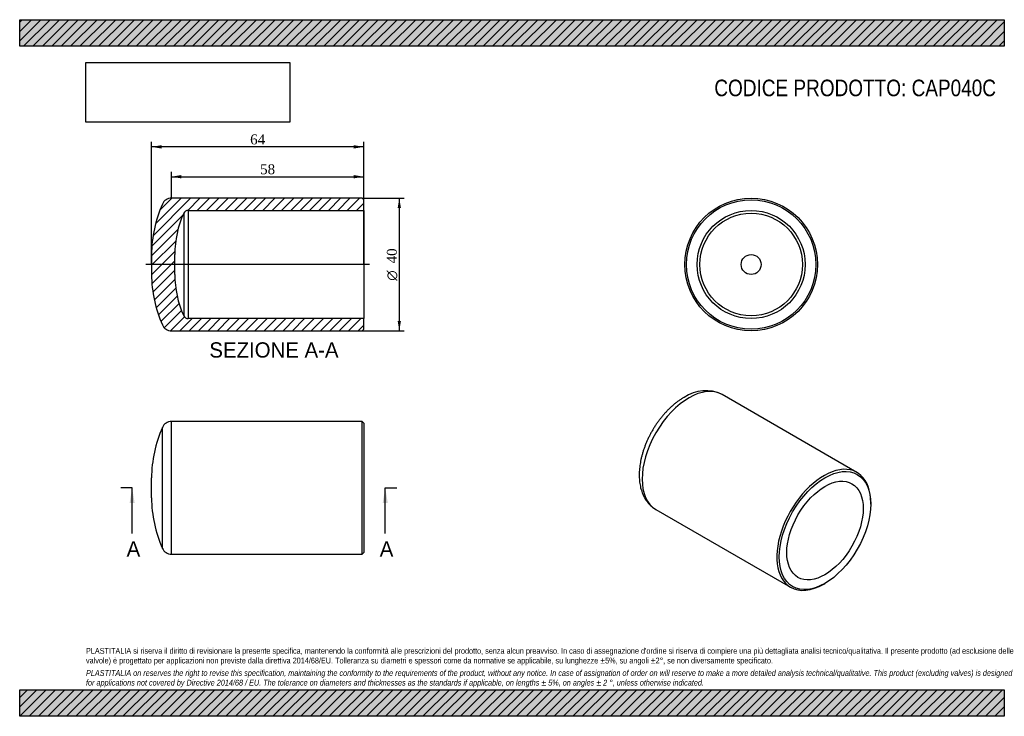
# Model space of a CAD drawing. Header units: millimetres. Extents: x 0 to 297, y 0 to 210.
import ezdxf
from ezdxf.enums import TextEntityAlignment as Align
from ezdxf.lldxf.tags import DXFTag

# ---------------------------------------------------------------- set-up
doc = ezdxf.new("R2010")
doc.units = ezdxf.units.MM
for name, color, linetype in [('CAP040C', 7, 'Continuous'), ('Default', 7, 'Continuous'), ('DV3_Default', 7, 'Continuous')]:
    doc.layers.add(name, color=color, linetype=linetype)
doc.styles.add('SEACAD_Solid_Edge_ANSI', font='seans.ttf')
doc.styles.add('SEACAD_Solid_Edge_ANSI1_Symbols', font='semeca1.ttf')
doc.styles.add('SEACAD_Times_New_Roman', font='times.ttf')
tags = doc.linetypes.add('CENTER2', pattern=[28.575000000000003, 19.05, -3.175, 3.175, -3.175]).pattern_tags.tags
tags[10:11] = [DXFTag(74, 4), DXFTag(75, 0), DXFTag(340, '0'), DXFTag(46, 0.0), DXFTag(50, 0.0), DXFTag(44, 0.0), DXFTag(45, 0.0)]
tags[8:9] = [DXFTag(74, 4), DXFTag(75, 0), DXFTag(340, '0'), DXFTag(46, 0.0), DXFTag(50, 0.0), DXFTag(44, 0.0), DXFTag(45, 0.0)]
tags[6:7] = [DXFTag(74, 4), DXFTag(75, 0), DXFTag(340, '0'), DXFTag(46, 0.0), DXFTag(50, 0.0), DXFTag(44, 0.0), DXFTag(45, 0.0)]
tags[4:5] = [DXFTag(74, 4), DXFTag(75, 0), DXFTag(340, '0'), DXFTag(46, 0.0), DXFTag(50, 0.0), DXFTag(44, 0.0), DXFTag(45, 0.0)]
doc.dimstyles.new('ANSImm', dxfattribs={"dimtxt": 3, "dimasz": 3, "dimexe": 1.5, "dimexo": 0, "dimgap": 0.75, "dimtad": 1, "dimdsep": 46, "dimtxsty": 'SEACAD_Times_New_Roman', "dimblk1": '_SE_FILLED', "dimblk2": '_SE_FILLED', "dimsah": 1, "dimcen": 1.5, "dimazin": 0, "dimtfac": 0.85, "dimtdec": 3, "dimtofl": 0, "dimtmove": 0, "dimatfit": 3, "dimfxl": 1, "dimarcsym": 0})
picture_1 = doc.add_image_def('image1.jpg', size_in_pixel=(4302, 1260))
pattern_1 = [(45, (0, 0), (-1.414213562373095, 1.414213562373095), [])]

# ---------------------------------------------------------------- blocks, each defined once
blk = doc.blocks.new('SE')
at = {"layer": 'CAP040C', "color": 7, "linetype": 'Continuous'}
for p, q in [((43.05343620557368, 50.63045562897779), (43.05343620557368, 87.08899207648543)), ((45.79002160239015, 48.8597238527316), (45.79002160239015, 88.8597238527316)), ((103.2900216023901, 88.8597238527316), (45.79002160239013, 88.8597238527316)), ((103.2900216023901, 48.8597238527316), (103.2900216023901, 88.85972385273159)), ((103.7900216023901, 88.3597238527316), (103.2900216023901, 88.8597238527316)), ((103.7900216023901, 88.3597238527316), (103.7900216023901, 49.3597238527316)), ((39.79002178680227, 65.85972385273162), (39.79002178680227, 71.8597238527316)), ((45.79002160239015, 48.8597238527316), (103.2900216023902, 48.8597238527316)), ((103.2900216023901, 48.8597238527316), (103.7900216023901, 49.3597238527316))]:
    blk.add_line(p, q, dxfattribs=at)
for centre, radius, start, end in [((76.95669036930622, 71.8597238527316), 37.16666858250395, 155.8104872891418, 180), ((45.79002160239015, 85.8597238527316), 2.999999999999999, 90, 155.8104872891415), ((76.95669036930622, 65.8597238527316), 37.16666858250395, 180, 204.1895127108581), ((45.79002160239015, 51.85972385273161), 2.999999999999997, 204.1895127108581, 270)]:
    blk.add_arc(centre, radius, start, end, dxfattribs=at)
blk = doc.blocks.new('SE1')
at = {"layer": 'CAP040C', "color": 7, "linetype": 'Continuous'}
for p, q in [((252.5526324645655, 73.52453492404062), (211.893992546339, 96.99881162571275)), ((256.6947680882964, 63.96074436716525), (256.6947680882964, 64.36899265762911)), ((191.893992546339, 62.3577954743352), (232.5526324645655, 38.88351877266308)), ((242.5526324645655, 39.87409522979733), (242.9061858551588, 40.07821937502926))]:
    blk.add_line(p, q, dxfattribs=at)
blk.add_arc((206.85446321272, 86.82037890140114), 11.35371499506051, 63.67518624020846, 124.6817914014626, dxfattribs=at)
for centre, major_axis, ratio, start_param, end_param in [((201.893992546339, 79.67830355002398), (-10.00000000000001, -17.32050807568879), 0.5773502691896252, 3.141592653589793, 6.283185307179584), ((242.5526324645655, 56.20402684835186), (-10, -17.32050807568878), 0.5773502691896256, 2.356194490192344, 6.283185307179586), ((242.5526324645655, 56.20402684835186), (-10, -17.32050807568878), 0.5773502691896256, 0, 0.7853981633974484)]:
    blk.add_ellipse(centre, major_axis=major_axis, ratio=ratio, start_param=start_param, end_param=end_param, dxfattribs=at)
for centre, major_axis, ratio in [((242.9061858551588, 55.99990270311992), (9.750000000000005, 16.88749537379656), 0.5773502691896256), ((242.9061858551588, 55.99990270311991), (-8.149999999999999, -14.11621408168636), 0.5773502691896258)]:
    blk.add_ellipse(centre, major_axis=major_axis, ratio=ratio, dxfattribs=at)
blk.add_open_spline([(200.393992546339, 96.15682163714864), (200.2405024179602, 96.06689542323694), (199.8686576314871, 95.84791140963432), (199.201666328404, 95.4185631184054), (198.4476201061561, 94.88555727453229), (197.698552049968, 94.30802947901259), (196.9642825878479, 93.69336535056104), (196.2442754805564, 93.04207632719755), (195.5406924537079, 92.356547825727), (194.8548828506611, 91.6386667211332), (194.1883455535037, 90.89046188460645), (193.5424877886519, 90.11393985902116), (192.9186993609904, 89.31113471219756), (192.3183378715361, 88.48409885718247), (191.7427343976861, 87.63490758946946), (191.193191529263, 86.76565793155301), (190.6709822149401, 85.87846719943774), (190.1773586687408, 84.97548987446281), (189.7135406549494, 84.05890277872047), (189.2807090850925, 83.13089323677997), (188.8799974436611, 82.19363311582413), (188.5125004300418, 81.2492867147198), (188.1792790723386, 80.30001458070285), (187.8813632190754, 79.34797140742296), (187.6197549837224, 78.39530596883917), (187.3954328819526, 77.44416398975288), (187.2093561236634, 76.49669501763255), (187.062468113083, 75.55506448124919), (186.9556976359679, 74.62147210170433), (186.8899554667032, 73.6981774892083), (186.8661232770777, 72.78753287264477), (186.8850298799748, 71.89207386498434), (186.9473968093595, 71.01458215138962), (187.053764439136, 70.15805705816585), (187.2044210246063, 69.3256625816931), (187.3993356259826, 68.52066080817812), (187.6380839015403, 67.74636811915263), (187.9198079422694, 67.00602219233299), (188.2432177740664, 66.3026356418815), (188.6066580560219, 65.63884715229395), (189.0081593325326, 65.01688608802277), (189.4457069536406, 64.43836001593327), (189.9167708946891, 63.90498419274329), (190.4204947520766, 63.4161232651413), (190.9500318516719, 62.97817693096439), (191.4557366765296, 62.61707042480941), (191.7595386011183, 62.44164855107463), (191.9012831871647, 62.36054560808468)], degree=3, knots=[0, 0, 0, 0, 0.01245021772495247, 0.03553085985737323, 0.0585883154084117, 0.08162423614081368, 0.1046287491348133, 0.127596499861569, 0.1505255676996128, 0.1734165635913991, 0.196271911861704, 0.219095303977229, 0.241891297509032, 0.2646650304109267, 0.2874220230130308, 0.3101680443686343, 0.332909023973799, 0.3556509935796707, 0.3783985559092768, 0.4011573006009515, 0.4239333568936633, 0.446732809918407, 0.4695616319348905, 0.4924255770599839, 0.5153300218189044, 0.5382797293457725, 0.5612785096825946, 0.5843287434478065, 0.6074307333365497, 0.6305818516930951, 0.6537754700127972, 0.6769996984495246, 0.7002319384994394, 0.7234394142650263, 0.746584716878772, 0.7696229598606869, 0.7925043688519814, 0.8151786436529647, 0.8376005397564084, 0.8597355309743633, 0.8815642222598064, 0.9030845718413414, 0.9243117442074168, 0.9452761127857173, 0.9660202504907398, 0.9865956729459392, 1, 1, 1, 1], dxfattribs=at)
blk = doc.blocks.new('SE3')
at = {"color": 7, "linetype": 'Continuous', "style": 'SEACAD_Solid_Edge_ANSI'}
blk.add_text('A', height=4.6, dxfattribs=at).set_placement((108.6035727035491, 52.7597238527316), align=Align.TOP_LEFT)
blk = doc.blocks.new('SE4')
at = {"color": 7, "linetype": 'Continuous', "style": 'SEACAD_Solid_Edge_ANSI'}
blk.add_text('A', height=4.6, dxfattribs=at).set_placement((32.25654873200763, 52.7597238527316), align=Align.TOP_LEFT)
blk = doc.blocks.new('SEANNOT_GROUP')
at = {"linetype": 'Continuous'}
blk.add_hatch(color=7, dxfattribs=at).paths.add_polyline_path([(111.0283789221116, 64.25972375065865), (110.2617122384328, 68.8597238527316), (109.495045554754, 64.25972375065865)])
at = {"color": 7, "linetype": 'Continuous'}
blk.add_lwpolyline([(110.2617122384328, 55.05972385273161), (110.2617122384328, 68.8597238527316)], dxfattribs=at)
blk = doc.blocks.new('SEANNOT_GROUP1')
at = {"linetype": 'Continuous'}
blk.add_hatch(color=7, dxfattribs=at).paths.add_polyline_path([(34.68135495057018, 64.25972375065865), (33.91468826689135, 68.8597238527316), (33.14802158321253, 64.25972375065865)])
at = {"color": 7, "linetype": 'Continuous'}
blk.add_lwpolyline([(33.91468826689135, 55.05972385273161), (33.91468826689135, 68.8597238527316)], dxfattribs=at)
blk = doc.blocks.new('SE2')
at = {"layer": 'Default', "color": 7, "linetype": 'CENTER2'}
for p, q in [((33.91468826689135, 68.8597238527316), (30.46468826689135, 68.8597238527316)), ((110.2617122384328, 68.8597238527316), (113.7117122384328, 68.8597238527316))]:
    blk.add_line(p, q, dxfattribs=at)
at = {"layer": 'Default', "color": 7, "linetype": 'CENTER2', "const_width": 0.0001}
blk.add_lwpolyline([(110.2617122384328, 68.8597238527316), (33.91468826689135, 68.8597238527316)], dxfattribs=at)
at = {"layer": 'Default'}
for name in ['SEANNOT_GROUP1', 'SEANNOT_GROUP', 'SE4', 'SE3']:
    blk.add_blockref(name, (0, 0), dxfattribs=at)
blk = doc.blocks.new('SE5')
at = {"layer": 'CAP040C', "linetype": 'Continuous'}
h = blk.add_hatch(dxfattribs=at)
h.set_pattern_fill('LINE', scale=0.6299212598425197, angle=45, style=0)
h.set_pattern_definition(pattern_1)
edge = h.paths.add_edge_path()
edge.add_line((103.7900216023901, 116.6988040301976), (103.7900216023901, 119.8988040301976))
edge.add_line((103.7900216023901, 119.8988040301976), (50.79002160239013, 119.8988040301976))
edge.add_arc((50.79002160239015, 121.3348712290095), 1.43606719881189, 204.3894763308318, 270, ccw=False)
edge.add_arc((76.95669036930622, 133.1988040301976), 30.16666858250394, 180, 204.3894763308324, ccw=False)
edge.add_line((46.79002178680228, 133.1988040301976), (46.79002178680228, 139.1988040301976))
edge.add_arc((76.95669036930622, 139.1988040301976), 30.16666858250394, 155.6105236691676, 180, ccw=False)
edge.add_arc((50.79002160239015, 151.0627368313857), 1.43606719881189, 90, 155.6105236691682, ccw=False)
edge.add_line((50.79002160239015, 152.4988040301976), (103.7900216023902, 152.4988040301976))
edge.add_line((103.7900216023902, 152.4988040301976), (103.7900216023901, 155.6988040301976))
edge.add_line((103.7900216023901, 155.6988040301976), (103.2900216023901, 156.1988040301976))
edge.add_line((103.2900216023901, 156.1988040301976), (45.79002160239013, 156.1988040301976))
edge.add_arc((45.79002160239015, 153.1988040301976), 3, 90, 155.8104872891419)
edge.add_arc((76.95669036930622, 139.1988040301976), 37.16666858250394, 155.8104872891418, 180)
edge.add_line((39.79002178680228, 139.1988040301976), (39.79002178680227, 133.1988040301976))
edge.add_arc((76.95669036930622, 133.1988040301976), 37.16666858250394, 180, 204.1895127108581)
edge.add_arc((45.79002160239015, 119.1988040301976), 3, 204.1895127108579, 270)
edge.add_line((45.79002160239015, 116.1988040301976), (103.2900216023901, 116.1988040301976))
edge.add_line((103.2900216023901, 116.1988040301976), (103.7900216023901, 116.6988040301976))
at = {"layer": 'CAP040C', "color": 7, "linetype": 'Continuous'}
for p, q in [((103.2900216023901, 156.1988040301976), (45.79002160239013, 156.1988040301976)), ((103.7900216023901, 155.6988040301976), (103.2900216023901, 156.1988040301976)), ((103.7900216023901, 152.4988040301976), (103.7900216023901, 155.6988040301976)), ((49.48210972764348, 151.6557423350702), (49.48210972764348, 120.741865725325)), ((50.79002160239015, 152.4988040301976), (50.79002160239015, 119.8988040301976)), ((50.79002160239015, 152.4988040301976), (103.7900216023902, 152.4988040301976)), ((103.7900216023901, 152.4988040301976), (103.7900216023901, 119.8988040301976)), ((39.79002178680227, 139.1988040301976), (39.79002178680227, 133.1988040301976)), ((46.79002169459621, 133.1988040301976), (46.79002178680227, 139.1988040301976)), ((103.7900216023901, 119.8988040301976), (50.79002160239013, 119.8988040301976)), ((103.7900216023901, 116.6988040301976), (103.7900216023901, 119.8988040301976)), ((45.79002160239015, 116.1988040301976), (103.2900216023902, 116.1988040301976)), ((103.2900216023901, 116.1988040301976), (103.7900216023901, 116.6988040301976))]:
    blk.add_line(p, q, dxfattribs=at)
for centre, radius, start, end in [((45.79002160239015, 153.1988040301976), 2.999999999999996, 90, 155.8104872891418), ((76.95669036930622, 139.1988040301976), 37.16666858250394, 155.8104872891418, 180), ((76.95669036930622, 139.1988040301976), 30.16666858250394, 155.6105236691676, 180), ((50.79002160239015, 151.0627368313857), 1.43606719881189, 90, 155.6105236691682), ((76.95669036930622, 133.1988040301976), 37.16666858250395, 180, 204.1895127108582), ((76.95669036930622, 133.1988040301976), 30.16666858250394, 180, 204.3894763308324), ((50.79002160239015, 121.3348712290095), 1.43606719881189, 204.3894763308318, 270), ((45.79002160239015, 119.1988040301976), 2.999999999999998, 204.1895127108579, 270)]:
    blk.add_arc(centre, radius, start, end, dxfattribs=at)
at = {"layer": 'DV3_Default', "color": 7, "linetype": 'CENTER2'}
blk.add_line((105.5400216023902, 136.1988040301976), (38.04002178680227, 136.1988040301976), dxfattribs=at)
blk = doc.blocks.new('GDimGGroup')
at = {"layer": 'Default', "linetype": 'Continuous'}
for points in [[(115.004646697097, 153.1988040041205), (114.5046466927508, 156.1988040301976), (114.0046466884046, 153.1988040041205)], [(115.004646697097, 119.1988049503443), (114.0046466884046, 119.1988049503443), (114.5046466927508, 116.1988049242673)]]:
    blk.add_hatch(color=7, dxfattribs=at).paths.add_polyline_path(points)
at = {"layer": 'Default', "color": 7, "linetype": 'Continuous'}
for p, q in [((103.2900216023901, 156.1988040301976), (116.0046467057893, 156.1988040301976)), ((114.5046466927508, 156.1988040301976), (114.5046466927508, 116.1988049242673)), ((103.2900216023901, 116.1988040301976), (116.0046467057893, 116.1988040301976))]:
    blk.add_line(p, q, dxfattribs=at)
for s, style, p in [('40', 'SEACAD_Times_New_Roman', (110.7546466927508, 136.5344492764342)), ('O', 'SEACAD_Solid_Edge_ANSI1_Symbols', (110.7546466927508, 131.3133966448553))]:
    blk.add_text(s, height=3, rotation=90, dxfattribs=dict(at, style=style)).set_placement(p, align=Align.TOP_LEFT)
blk = doc.blocks.new('SE6')
at = {"layer": 'CAP040C', "color": 7, "linetype": 'Continuous'}
for radius in [20, 19.5, 16.3, 15.45693830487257, 3.000000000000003]:
    blk.add_circle((220.6323222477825, 136.1988040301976), radius, dxfattribs=at)
blk = doc.blocks.new('DMBLK7')
at = {"layer": 'Default', "linetype": 'Continuous'}
for points in [[(42.7900185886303, 172.1638433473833), (39.79001856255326, 171.6638433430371), (42.7900185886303, 171.163843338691)], [(100.7900215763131, 172.1638433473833), (100.7900215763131, 171.163843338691), (103.7900216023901, 171.6638433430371)]]:
    blk.add_hatch(color=7, dxfattribs=at).paths.add_polyline_path(points)
at = {"layer": 'Default', "color": 7, "linetype": 'Continuous'}
for p, q in [((39.79002178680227, 136.1988040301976), (39.79002178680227, 173.1638433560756)), ((103.7900216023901, 136.1988040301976), (103.7900216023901, 173.1638433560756)), ((103.7900216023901, 171.6638433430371), (39.79001856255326, 171.6638433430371))]:
    blk.add_line(p, q, dxfattribs=at)
at = {"layer": 'Default', "color": 7, "linetype": 'Continuous', "style": 'SEACAD_Times_New_Roman'}
blk.add_text('64', height=3, dxfattribs=at).set_placement((69.51513856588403, 175.4138433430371), align=Align.TOP_LEFT)
blk = doc.blocks.new('_SE_FILLED')
at = {"color": 0}
blk.add_line((0, 0), (-1, 0), dxfattribs=at)
blk.add_solid([(0, 0), (-1, -0.1665), (-1, 0.1665), (0, 0)], dxfattribs=at)
blk = doc.blocks.new('DMBLK8')
at = {"layer": 'Default', "linetype": 'Continuous'}
for points in [[(48.79002162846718, 163.1638432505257), (45.79002160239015, 162.6638432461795), (48.79002162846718, 162.1638432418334)], [(100.7900199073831, 163.1638432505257), (100.7900199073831, 162.1638432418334), (103.7900199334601, 162.6638432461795)]]:
    blk.add_hatch(color=7, dxfattribs=at).paths.add_polyline_path(points)
at = {"layer": 'Default', "color": 7, "linetype": 'Continuous'}
for p, q in [((45.79002160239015, 156.1988040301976), (45.79002160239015, 164.1638432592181)), ((103.7900216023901, 154.0988040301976), (103.7900216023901, 164.1638432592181)), ((45.79002160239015, 162.6638432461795), (103.7900199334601, 162.6638432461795))]:
    blk.add_line(p, q, dxfattribs=at)
at = {"layer": 'Default', "color": 7, "linetype": 'Continuous', "style": 'SEACAD_Times_New_Roman'}
blk.add_text('58', height=3, dxfattribs=at).set_placement((72.51513925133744, 166.4138432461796), align=Align.TOP_LEFT)

msp = doc.modelspace()

# ---------------------------------------------------------------- hatches: boundary and pattern name
at = {"layer": 'Default', "linetype": 'Continuous'}
h = msp.add_hatch(dxfattribs=at)
h.set_pattern_fill('LINE', scale=0.6299212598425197, angle=45, style=0)
h.set_pattern_definition(pattern_1)
h.paths.add_polyline_path([(297, 202.0000032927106), (297, 210.0000032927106), (2.550315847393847e-06, 210.0000032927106), (2.550315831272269e-06, 202.0000032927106)])
for points in [[(297, 202.0000032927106), (297, 210.0000032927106), (2.550315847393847e-06, 210.0000032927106), (2.550315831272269e-06, 202.0000032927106)], [(296.9999959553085, -2.865239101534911e-06), (296.9999959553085, 7.99999999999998), (-4.04469147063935e-06, 7.99999999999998), (-4.04469147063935e-06, -2.865239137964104e-06)]]:
    msp.add_hatch(color=7, dxfattribs=at).paths.add_polyline_path(points)
h = msp.add_hatch(dxfattribs=at)
h.set_pattern_fill('LINE', scale=0.6299212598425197, angle=45, style=0)
h.set_pattern_definition(pattern_1)
h.paths.add_polyline_path([(296.9999959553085, -2.865239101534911e-06), (296.9999959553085, 7.99999999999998), (-4.04469147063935e-06, 7.99999999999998), (-4.04469147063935e-06, -2.865239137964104e-06)])

# ---------------------------------------------------------------- linework, layer by layer
at = {"layer": 'Default', "color": 7, "linetype": 'Continuous'}
for p, q in [((2.550315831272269e-06, 210.0000032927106), (297, 210.0000032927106)), ((2.550315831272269e-06, 202.0000032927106), (2.550315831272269e-06, 210.0000032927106)), ((297, 210.0000032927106), (297, 202.0000032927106)), ((297, 202.0000032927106), (2.550315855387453e-06, 202.0000032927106)), ((-4.04469147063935e-06, 7.99999999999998), (296.9999959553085, 7.99999999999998)), ((-4.04469147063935e-06, -2.865239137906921e-06), (-4.04469147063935e-06, 7.99999999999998)), ((296.9999959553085, 7.99999999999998), (296.9999959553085, -2.865239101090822e-06)), ((296.9999959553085, -2.865239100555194e-06), (-4.044691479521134e-06, -2.865239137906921e-06))]:
    msp.add_line(p, q, dxfattribs=at)

# ---------------------------------------------------------------- block references
at = {"layer": 'Default'}
for name in ['SE5', 'GDimGGroup', 'SE6', 'SE1', 'SE', 'SE2']:
    msp.add_blockref(name, (0, 0), dxfattribs=at)

# ---------------------------------------------------------------- texts
at = {"layer": 'Default', "color": 7, "linetype": 'Continuous', "style": 'SEACAD_Solid_Edge_ANSI'}
msp.add_text('SEZIONE A-A', height=4.6, dxfattribs=at).set_placement((57.21223778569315, 112.7412950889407), align=Align.TOP_LEFT)
at = {"layer": 'Default', "attachment_point": 1}
for s, insert, char_height, width in [('{\\fArial Narrow|b0||i0||c0|p34;\\C7;\\H5.;\\W1.;CODICE PRODOTTO: CAP040C}', (209.5278643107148, 191.9341778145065), 5, 92.75001100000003), ("{\\fArial Narrow|b0||i0||c0|p34;\\C7;\\H1.75;\\W1.;PLASTITALIA si riserva il diritto di revisionare la presente specifica, mantenendo la conformità alle prescrizioni del prodotto, senza alcun preavviso. In caso di assegnazione d'ordine si riserva di compiere una più dettagliata analisi tecnico/qualitativa. Il presente prodotto (ad esclusione delle \\P}{\\fArial Narrow|b0||i0||c0|p34;\\C7;\\H1.75;\\W1.;valvole) è progettato per applicazioni non previste dalla direttiva 2014/68/EU. Tolleranza su diametri e spessori come da normative se applicabile, su lunghezze ±5%, su angoli ±2°, se non diversamente specificato.\\P}{\\fArial Narrow|b0||i0||c0|p34;\\C7;\\H0.5;\\W1.;   \\P}{\\fArial Narrow|b0||i1||c0|p34;\\C7;\\H1.75;\\W1.;PLASTITALIA on reserves the right to revise this specification, maintaining the conformity to the requirements of the product, without any notice. In case of assignation of order on will reserve to make a more detailed analysis technical/qualitative. This product (excluding valves) is designed \\P}{\\fArial Narrow|b0||i1||c0|p34;\\C7;\\H1.75;\\W1.;for applications not covered by Directive 2014/68 / EU. The tolerance on diameters and thicknesses as the standards if applicable, on lengths ± 5%, on angles ± 2 °, unless otherwise indicated.\\P}", (19.99999595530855, 20.60236522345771), 1.75, 256.9999999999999)]:
    msp.add_mtext(s, dxfattribs=dict(at, insert=insert, char_height=char_height, width=width))

# ---------------------------------------------------------------- dimensions: what is measured, and where the dimension line sits
at = {"layer": 'Default', "color": 7, "linetype": 'Continuous'}
for base, p1, p2, picture, middle in [((39.79002178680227, 171.6638433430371), (103.7900216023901, 136.1988040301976), (39.79002178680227, 136.1988040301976), 'DMBLK7', (71.7900200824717, 171.6638433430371)), ((103.7900216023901, 162.6638432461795), (45.79002160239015, 156.1988040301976), (103.7900216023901, 154.0988040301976), 'DMBLK8', (74.79002076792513, 162.6638432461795))]:
    dim = msp.add_linear_dim(base=base, p1=p1, p2=p2, text='\\A1;<>', dimstyle='ANSImm', dxfattribs=at)
    dim.commit()
    dim.dimension.update_dxf_attribs({"geometry": picture, "text_midpoint": middle, "dimtype": 160})

# ---------------------------------------------------------------- pictures from other files: only their frames are drawn
image = msp.add_image(picture_1, insert=(20.00000255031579, 179.1031779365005), size_in_units=(61.45714285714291, 18.00000000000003))
image.dxf.flags = 7

doc.saveas('drawing.dxf')
